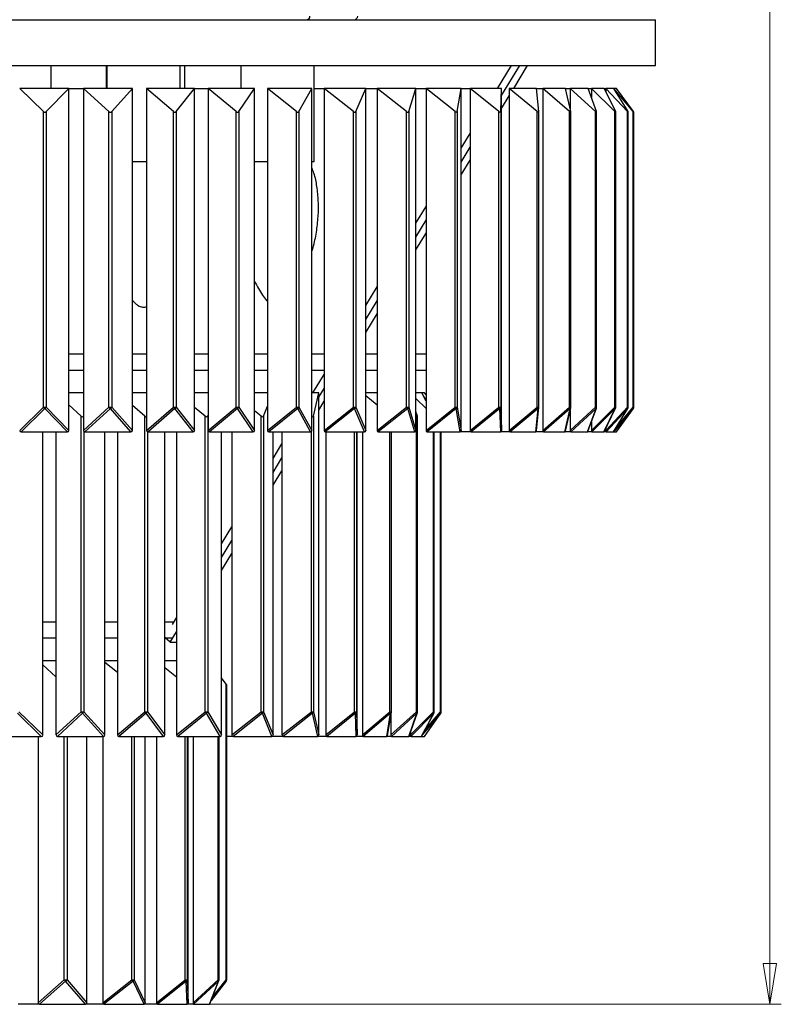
# Model space of a CAD drawing. Header units: millimetres. Extents: x 585 to 928, y 255 to 720.
# Tile 2 of 9: x 642 to 708, y 255 to 341. Entities that reach past the tile are written whole.
import ezdxf

# ---------------------------------------------------------------- set-up
doc = ezdxf.new("R2010")
doc.units = ezdxf.units.MM
doc.styles.add('SLDTEXTSTYLE0', font='TXT', dxfattribs={"width": 0.75})
doc.dimstyles.new('SLDDIMSTYLE0', dxfattribs={"dimtxt": 3.5, "dimasz": 3.556, "dimexe": 0, "dimexo": 0.0625, "dimgap": 0.875, "dimtad": 1, "dimdec": 0, "dimlfac": 5, "dimrnd": 1e-09, "dimzin": 12, "dimdsep": 46, "dimtxsty": 'SLDTEXTSTYLE0', "dimblk1": 'CLOSED', "dimblk2": 'CLOSED', "dimsah": 1, "dimcen": 0.09, "dimadec": 0, "dimazin": 3, "dimtfac": 1, "dimtdec": 0, "dimtofl": 0, "dimtmove": 0, "dimatfit": 3, "dimldrblk": 'CLOSED', "dimfxl": 0, "dimfrac": 2, "dimtolj": 1, "dimtzin": 12, "dimarcsym": 0})

# ---------------------------------------------------------------- blocks, each defined once
blk = doc.blocks.new('_Closed')
at = {"color": 0, "linetype": 'ByBlock', "lineweight": -2}
for p, q in [((-1, 0.166667), (0, 0)), ((-1, 0.166667), (-1, -0.166667)), ((0, 0), (-1, -0.166667)), ((0, 0), (-1, 0))]:
    blk.add_line(p, q, dxfattribs=at)
blk = doc.blocks.new('_D')
at = {"color": 7, "linetype": 'Continuous', "lineweight": 0}
for p, q in [((651.103, 538.229), (708.213, 538.229)), ((707.213, 538.229), (707.213, 255.209)), ((657.321, 255.209), (708.213, 255.209))]:
    blk.add_line(p, q, dxfattribs=at)
at = {"color": 7, "linetype": 'Continuous', "lineweight": 18, "xscale": 3.556, "yscale": 3.556}
for p, rotation in [((707.213, 538.229, 1.458), 90.0000000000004), ((707.213, 255.209, 1.458), 270.0000000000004)]:
    blk.add_blockref('_Closed', p, dxfattribs=dict(at, rotation=rotation))
at = {"color": 7, "linetype": 'Continuous', "lineweight": 18, "insert": (702.701, 385.126), "char_height": 3.5, "attachment_point": 1, "rotation": 90, "style": 'SLDTEXTSTYLE0'}
blk.add_mtext('1415', dxfattribs=at)

msp = doc.modelspace()

# ---------------------------------------------------------------- linework, layer by layer
at = {"color": 7, "linetype": 'Continuous', "lineweight": 25}
for p, q in [((585.213, 341.209), (697.213, 341.209)), ((697.213, 337.209), (697.213, 341.209)), ((585.213, 337.209), (697.213, 337.209)), ((644.434, 335.209), (644.434, 337.209)), ((649.25, 337.209), (649.25, 335.209)), ((649.313, 337.209), (649.313, 335.209)), ((655.713, 335.209), (655.713, 337.209)), ((656.112, 335.209), (656.112, 337.209)), ((661.012, 337.209), (661.012, 335.209)), ((667.412, 328.809), (667.412, 337.209)), ((683.425, 335.209), (684.637, 337.209)), ((683.787, 334.591), (685.374, 337.209)), ((684.845, 335.209), (686.058, 337.209)), ((645.99, 335.209), (641.692, 335.209)), ((643.76, 333.182), (641.692, 335.209)), ((644.006, 333.182), (645.99, 335.209)), ((645.99, 305.332), (645.99, 335.209)), ((645.99, 335.209), (647.27, 335.209)), ((651.532, 335.209), (647.27, 335.209)), ((649.489, 333.182), (647.27, 335.209)), ((647.27, 335.209), (647.27, 305.332)), ((649.733, 333.182), (651.532, 335.209)), ((651.532, 305.332), (651.532, 335.209)), ((656.957, 335.209), (652.78, 335.209)), ((655.125, 333.182), (652.78, 335.209)), ((652.78, 335.209), (652.78, 305.332)), ((655.364, 333.182), (656.957, 335.209)), ((656.957, 335.209), (658.159, 335.209)), ((656.957, 305.332), (656.957, 335.209)), ((662.204, 335.209), (658.159, 335.209)), ((660.602, 333.182), (658.159, 335.209)), ((658.159, 335.209), (658.159, 305.332)), ((660.834, 333.182), (662.204, 335.209)), ((662.204, 305.332), (662.204, 335.209)), ((667.212, 335.209), (663.345, 335.209)), ((665.86, 333.182), (663.345, 335.209)), ((663.345, 335.209), (663.345, 305.332)), ((666.082, 333.182), (667.212, 335.209)), ((667.212, 305.332), (667.212, 335.209)), ((667.412, 335.209), (668.281, 335.209)), ((671.926, 335.209), (668.281, 335.209)), ((670.839, 333.182), (668.281, 335.209)), ((668.281, 335.209), (668.281, 305.332)), ((671.048, 333.182), (671.926, 335.209)), ((671.926, 305.332), (671.926, 335.209)), ((671.926, 335.209), (672.91, 335.209)), ((676.292, 335.209), (672.91, 335.209)), ((675.482, 333.182), (672.91, 335.209)), ((672.91, 335.209), (672.91, 305.332)), ((675.676, 333.182), (676.292, 335.209)), ((676.292, 305.332), (676.292, 335.209)), ((676.292, 335.209), (677.18, 335.209)), ((680.261, 335.209), (677.18, 335.209)), ((679.737, 333.182), (677.18, 335.209)), ((677.18, 335.209), (677.18, 305.332)), ((679.914, 333.182), (680.261, 335.209)), ((680.261, 335.209), (681.043, 335.209)), ((680.261, 305.332), (680.261, 335.209)), ((683.787, 335.209), (681.043, 335.209)), ((683.555, 333.182), (681.043, 335.209)), ((681.043, 335.209), (681.043, 305.332)), ((683.713, 333.182), (683.787, 335.209)), ((683.787, 305.332), (683.787, 335.209)), ((683.787, 333.463), (684.454, 334.563)), ((686.831, 335.209), (684.454, 335.209)), ((686.894, 333.182), (684.454, 335.209)), ((684.454, 335.209), (684.454, 305.332)), ((687.03, 333.182), (686.831, 335.209)), ((686.831, 335.209), (687.375, 335.209)), ((689.358, 335.209), (687.375, 335.209)), ((689.715, 333.182), (687.375, 335.209)), ((687.375, 335.209), (687.375, 305.332)), ((689.358, 335.209), (689.773, 335.209)), ((689.829, 333.182), (689.358, 335.209)), ((691.339, 335.209), (689.773, 335.209)), ((691.986, 333.182), (689.773, 335.209)), ((689.773, 335.209), (689.773, 333.419)), ((692.076, 333.182), (691.339, 335.209)), ((691.339, 335.209), (691.622, 335.209)), ((692.753, 335.209), (691.622, 335.209)), ((693.683, 333.182), (691.622, 335.209)), ((691.622, 335.209), (691.622, 334.432)), ((692.753, 335.209), (692.898, 335.209)), ((693.747, 333.182), (692.753, 335.209)), ((693.582, 335.209), (692.898, 335.209)), ((694.784, 333.182), (692.898, 335.209)), ((692.898, 335.209), (692.898, 334.912)), ((693.582, 335.209), (693.59, 335.209)), ((694.823, 333.182), (693.582, 335.209)), ((693.819, 335.209), (693.59, 335.209)), ((695.279, 333.182), (693.59, 335.209)), ((693.59, 335.209), (693.59, 335.197)), ((695.292, 333.182), (693.819, 335.209)), ((643.76, 307.359), (643.76, 333.182)), ((644.006, 333.182), (644.006, 307.359)), ((649.489, 307.359), (649.489, 333.182)), ((649.733, 333.182), (649.733, 307.359)), ((655.125, 307.359), (655.125, 333.182)), ((655.364, 333.182), (655.364, 307.359)), ((660.602, 307.359), (660.602, 333.182)), ((660.834, 333.182), (660.834, 307.359)), ((665.86, 307.359), (665.86, 333.182)), ((666.082, 333.182), (666.082, 307.359)), ((670.839, 307.359), (670.839, 333.182)), ((671.048, 333.182), (671.048, 307.359)), ((675.482, 307.359), (675.482, 333.182)), ((675.676, 333.182), (675.676, 307.359)), ((679.737, 307.359), (679.737, 333.182)), ((679.914, 333.182), (679.914, 307.359)), ((683.555, 307.359), (683.555, 333.182)), ((683.713, 333.182), (683.713, 307.359)), ((686.894, 307.359), (686.894, 333.182)), ((687.031, 307.359), (687.031, 333.17)), ((689.715, 307.359), (689.715, 333.182)), ((689.832, 307.359), (689.832, 333.156)), ((691.986, 307.359), (691.986, 333.182)), ((692.084, 307.359), (692.084, 333.145)), ((693.683, 307.359), (693.683, 333.182)), ((693.763, 307.359), (693.763, 333.136)), ((694.784, 307.359), (694.784, 333.182)), ((694.848, 307.359), (694.848, 333.131)), ((695.279, 307.359), (695.279, 333.182)), ((695.328, 307.359), (695.328, 333.128)), ((680.261, 329.989), (681.043, 331.279)), ((680.261, 328.774), (681.043, 330.064)), ((651.532, 328.809), (652.78, 328.809)), ((662.204, 328.809), (663.345, 328.809)), ((667.212, 328.809), (667.412, 328.809)), ((680.261, 327.646), (681.043, 328.935)), ((676.292, 323.442), (677.18, 324.906)), ((676.292, 322.227), (677.18, 323.691)), ((676.292, 321.098), (677.18, 322.563)), ((671.926, 316.239), (672.91, 317.862)), ((671.926, 315.024), (672.91, 316.647)), ((671.926, 313.895), (672.91, 315.519)), ((645.99, 312.009), (647.27, 312.009)), ((651.532, 312.009), (652.78, 312.009)), ((656.957, 312.009), (658.159, 312.009)), ((662.204, 312.009), (663.345, 312.009)), ((667.212, 312.009), (668.281, 312.009)), ((671.926, 312.009), (672.91, 312.009)), ((676.292, 312.009), (677.18, 312.009)), ((645.99, 310.609), (647.27, 310.609)), ((651.532, 310.609), (652.78, 310.609)), ((656.957, 310.609), (658.159, 310.609)), ((662.204, 310.609), (663.345, 310.609)), ((667.212, 310.609), (668.281, 310.609)), ((671.926, 310.609), (672.91, 310.609)), ((676.292, 310.609), (677.18, 310.609)), ((667.301, 308.609), (668.281, 310.225)), ((667.813, 308.237), (668.281, 309.01)), ((647.27, 308.609), (645.99, 308.609)), ((652.78, 308.609), (651.532, 308.609)), ((658.159, 308.609), (656.957, 308.609)), ((663.345, 308.609), (662.204, 308.609)), ((667.813, 308.609), (667.212, 308.609)), ((667.353, 306.582), (667.813, 308.609)), ((667.813, 278.732), (667.813, 308.609)), ((667.813, 307.109), (668.281, 307.882)), ((672.91, 308.609), (671.926, 308.609)), ((672.91, 307.527), (671.926, 308.359)), ((676.804, 308.609), (676.292, 308.609)), ((677.18, 307.237), (676.292, 308.135)), ((677.054, 308.609), (676.804, 308.609)), ((677.18, 307.903), (676.804, 308.609)), ((677.18, 308.076), (676.936, 308.361)), ((677.18, 308.428), (677.054, 308.609)), ((641.692, 305.332), (643.76, 307.359)), ((643.883, 307.235), (641.815, 305.209)), ((643.76, 307.359), (644.006, 307.359)), ((645.867, 305.209), (643.883, 307.235)), ((644.006, 307.359), (645.99, 305.332)), ((647.058, 306.582), (645.99, 307.568)), ((647.27, 305.332), (649.489, 307.359)), ((649.611, 307.235), (647.392, 305.209)), ((649.489, 307.359), (649.733, 307.359)), ((651.41, 305.209), (649.611, 307.235)), ((649.733, 307.359), (651.532, 305.332)), ((652.608, 306.582), (651.532, 307.5)), ((652.78, 305.332), (655.125, 307.359)), ((655.244, 307.235), (652.9, 305.209)), ((655.125, 307.359), (655.364, 307.359)), ((656.837, 305.209), (655.244, 307.235)), ((655.364, 307.359), (656.957, 305.332)), ((657.891, 306.582), (656.957, 307.34)), ((658.159, 305.332), (660.602, 307.359)), ((660.718, 307.235), (658.274, 305.209)), ((660.602, 307.359), (660.834, 307.359)), ((662.088, 305.209), (660.718, 307.235)), ((660.834, 307.359), (662.204, 305.332)), ((662.783, 306.582), (662.204, 307.04)), ((662.989, 306.582), (663.345, 307.44)), ((663.345, 305.332), (665.86, 307.359)), ((665.971, 307.235), (663.456, 305.209)), ((665.86, 307.359), (666.082, 307.359)), ((667.101, 305.209), (665.971, 307.235)), ((666.082, 307.359), (667.212, 305.332)), ((668.281, 305.332), (670.839, 307.359)), ((670.944, 307.235), (668.385, 305.209)), ((670.839, 307.359), (671.048, 307.359)), ((671.822, 305.209), (670.944, 307.235)), ((671.048, 307.359), (671.926, 305.332)), ((672.91, 305.332), (675.482, 307.359)), ((675.579, 307.235), (673.007, 305.209)), ((675.482, 307.359), (675.676, 307.359)), ((676.196, 305.209), (675.579, 307.235)), ((675.676, 307.359), (676.292, 305.332)), ((677.18, 305.332), (679.737, 307.359)), ((679.825, 307.235), (677.268, 305.209)), ((679.737, 307.359), (679.914, 307.359)), ((680.173, 305.209), (679.825, 307.235)), ((679.914, 307.359), (680.261, 305.332)), ((681.043, 305.332), (683.555, 307.359)), ((683.634, 307.235), (681.121, 305.209)), ((683.555, 307.359), (683.713, 307.359)), ((683.709, 305.209), (683.634, 307.235)), ((683.713, 307.359), (683.787, 305.332)), ((684.454, 305.332), (686.894, 307.359)), ((686.962, 307.235), (684.522, 305.209)), ((686.763, 305.209), (686.962, 307.235)), ((686.83, 305.302), (687.03, 307.339)), ((687.375, 305.332), (689.715, 307.359)), ((689.772, 307.235), (687.432, 305.209)), ((689.301, 305.209), (689.772, 307.235)), ((689.352, 305.267), (689.827, 307.313)), ((689.773, 305.332), (691.986, 307.359)), ((689.773, 307.084), (689.773, 305.332)), ((692.031, 307.235), (689.818, 305.209)), ((691.295, 305.209), (692.031, 307.235)), ((691.328, 305.241), (692.072, 307.29)), ((691.622, 305.332), (693.683, 307.359)), ((693.715, 307.235), (691.654, 305.209)), ((692.72, 305.209), (693.715, 307.235)), ((692.738, 305.224), (693.742, 307.27)), ((692.898, 305.332), (694.784, 307.359)), ((694.804, 307.235), (692.918, 305.209)), ((693.563, 305.209), (694.804, 307.235)), ((693.569, 305.213), (694.819, 307.254)), ((695.285, 307.235), (693.596, 305.209)), ((693.812, 305.209), (695.285, 307.235)), ((693.813, 305.209), (695.29, 307.241)), ((647.058, 280.759), (647.058, 306.582)), ((652.608, 280.759), (652.608, 306.582)), ((657.891, 280.759), (657.891, 306.582)), ((658.116, 306.582), (658.159, 306.654)), ((658.116, 306.582), (658.116, 280.759)), ((662.783, 280.759), (662.783, 306.582)), ((662.989, 306.582), (662.989, 280.759)), ((667.353, 306.582), (667.353, 280.759)), ((676.432, 306.582), (676.292, 306.979)), ((676.34, 306.582), (676.292, 306.625)), ((676.34, 280.759), (676.34, 306.582)), ((676.44, 280.759), (676.44, 306.546)), ((691.622, 306.05), (691.622, 305.332)), ((692.898, 305.55), (692.898, 305.332)), ((641.815, 305.209), (645.867, 305.209)), ((643.703, 278.732), (643.703, 305.209)), ((644.863, 305.209), (644.863, 278.732)), ((647.392, 305.209), (651.41, 305.209)), ((649.135, 278.732), (649.135, 305.209)), ((650.234, 305.209), (650.234, 278.732)), ((652.9, 305.209), (656.837, 305.209)), ((654.38, 278.732), (654.38, 305.209)), ((655.394, 305.209), (655.394, 278.732)), ((658.274, 305.209), (662.088, 305.209)), ((659.317, 278.732), (659.317, 305.209)), ((660.221, 305.209), (660.221, 278.732)), ((663.456, 305.209), (667.101, 305.209)), ((663.83, 278.732), (663.83, 305.209)), ((664.602, 305.209), (664.602, 278.732)), ((668.385, 305.209), (671.822, 305.209)), ((668.436, 305.209), (668.436, 278.732)), ((671.172, 278.732), (671.172, 305.209)), ((671.631, 305.209), (671.631, 278.732)), ((673.007, 305.209), (676.196, 305.209)), ((674.155, 280.759), (674.155, 305.209)), ((677.268, 305.209), (680.173, 305.209)), ((677.903, 280.759), (677.903, 305.209)), ((678.511, 280.759), (678.511, 305.209)), ((681.121, 305.209), (680.173, 305.209)), ((681.121, 305.209), (683.709, 305.209)), ((684.522, 305.209), (683.709, 305.209)), ((684.522, 305.209), (686.763, 305.209)), ((687.432, 305.209), (686.763, 305.209)), ((687.432, 305.209), (689.301, 305.209)), ((689.818, 305.209), (689.301, 305.209)), ((689.818, 305.209), (691.295, 305.209)), ((691.654, 305.209), (691.295, 305.209)), ((691.654, 305.209), (692.72, 305.209)), ((692.918, 305.209), (692.72, 305.209)), ((692.918, 305.209), (693.563, 305.209)), ((693.596, 305.209), (693.563, 305.209)), ((693.596, 305.209), (693.812, 305.209)), ((663.83, 302.882), (664.602, 304.156)), ((663.83, 301.667), (664.602, 302.941)), ((663.83, 300.538), (664.602, 301.812)), ((659.317, 295.437), (660.221, 296.927)), ((659.317, 294.222), (660.221, 295.712)), ((659.317, 293.093), (660.221, 294.584)), ((655.035, 288.372), (655.394, 288.963)), ((643.703, 288.609), (644.863, 288.609)), ((649.135, 288.609), (650.234, 288.609)), ((654.38, 288.609), (655.178, 288.609)), ((654.843, 286.839), (655.394, 287.748)), ((643.703, 287.209), (644.863, 287.209)), ((649.135, 287.209), (650.234, 287.209)), ((654.38, 287.209), (655.026, 287.209)), ((654.843, 286.839), (654.384, 287.209)), ((654.843, 286.839), (655.394, 286.825)), ((644.863, 285.209), (643.703, 285.209)), ((644.863, 283.825), (643.703, 284.86)), ((650.234, 285.209), (649.135, 285.209)), ((650.234, 284.179), (649.135, 285.054)), ((655.394, 285.209), (654.38, 285.209)), ((655.394, 283.793), (654.38, 284.609)), ((659.731, 283.182), (659.317, 283.711)), ((659.731, 257.359), (659.731, 283.182)), ((659.731, 283.182), (659.773, 283.127)), ((659.773, 257.359), (659.773, 283.127)), ((643.58, 278.609), (641.494, 280.635)), ((641.617, 280.759), (643.703, 278.732)), ((644.863, 278.732), (647.058, 280.759)), ((647.18, 280.635), (644.985, 278.609)), ((647.058, 280.759), (647.303, 280.759)), ((649.012, 278.609), (647.18, 280.635)), ((647.303, 280.759), (649.135, 278.732)), ((650.234, 278.732), (652.608, 280.759)), ((652.727, 280.635), (650.353, 278.609)), ((652.608, 280.759), (652.845, 280.759)), ((654.262, 278.609), (652.727, 280.635)), ((652.845, 280.759), (654.38, 278.732)), ((655.394, 278.732), (657.891, 280.759)), ((658.003, 280.635), (655.506, 278.609)), ((657.891, 280.759), (658.116, 280.759)), ((659.205, 278.609), (658.003, 280.635)), ((658.116, 280.759), (659.317, 278.732)), ((660.221, 278.732), (662.783, 280.759)), ((662.886, 280.635), (660.324, 278.609)), ((662.783, 280.759), (662.989, 280.759)), ((663.727, 278.609), (662.886, 280.635)), ((662.989, 280.759), (663.83, 278.732)), ((664.602, 278.732), (667.169, 280.759)), ((667.261, 280.635), (664.694, 278.609)), ((667.169, 280.759), (667.353, 280.759)), ((667.721, 278.609), (667.261, 280.635)), ((667.353, 280.759), (667.813, 278.732)), ((668.436, 278.732), (670.947, 280.759)), ((671.025, 280.635), (668.514, 278.609)), ((670.947, 280.759), (671.104, 280.759)), ((671.093, 278.609), (671.025, 280.635)), ((671.104, 280.759), (671.172, 278.732)), ((671.631, 278.732), (674.028, 280.759)), ((674.091, 280.635), (671.694, 278.609)), ((673.766, 278.609), (674.091, 280.635)), ((673.825, 278.684), (674.153, 280.727)), ((674.113, 278.732), (676.34, 280.759)), ((674.113, 280.481), (674.113, 278.732)), ((676.386, 280.635), (674.159, 278.609)), ((675.675, 278.609), (676.386, 280.635)), ((675.71, 278.643), (676.428, 280.692)), ((675.825, 278.732), (677.828, 280.759)), ((677.856, 280.635), (675.853, 278.609)), ((676.776, 278.609), (677.856, 280.635)), ((676.79, 278.619), (677.879, 280.665)), ((678.468, 280.635), (676.866, 278.763)), ((677.044, 278.609), (678.468, 280.635)), ((677.046, 278.61), (678.475, 280.644)), ((675.825, 278.971), (675.825, 278.732)), ((639.529, 278.609), (643.58, 278.609)), ((643.312, 278.609), (643.312, 255.332)), ((644.985, 278.609), (649.012, 278.609)), ((647.547, 255.332), (647.547, 278.609)), ((648.94, 278.609), (648.94, 255.332)), ((650.353, 278.609), (654.262, 278.609)), ((652.664, 255.332), (652.664, 278.609)), ((653.636, 278.609), (653.636, 255.332)), ((655.506, 278.609), (659.205, 278.609)), ((656.4, 255.332), (656.4, 278.609)), ((656.834, 278.609), (656.834, 255.332)), ((659.109, 257.359), (659.109, 278.609)), ((660.324, 278.609), (659.773, 278.609)), ((660.324, 278.609), (663.727, 278.609)), ((664.694, 278.609), (663.727, 278.609)), ((664.694, 278.609), (667.721, 278.609)), ((668.514, 278.609), (667.721, 278.609)), ((668.514, 278.609), (671.093, 278.609)), ((671.694, 278.609), (671.093, 278.609)), ((671.694, 278.609), (673.766, 278.609)), ((674.159, 278.609), (673.766, 278.609)), ((674.159, 278.609), (675.675, 278.609)), ((675.853, 278.609), (675.675, 278.609)), ((675.853, 278.609), (676.776, 278.609)), ((676.776, 278.609), (677.044, 278.609)), ((643.312, 255.332), (645.583, 257.359)), ((645.705, 257.235), (643.434, 255.209)), ((645.583, 257.359), (645.826, 257.359)), ((647.426, 255.209), (645.705, 257.235)), ((645.826, 257.359), (647.547, 255.332)), ((648.94, 255.332), (651.487, 257.359)), ((651.594, 257.235), (649.047, 255.209)), ((651.487, 257.359), (651.701, 257.359)), ((652.558, 255.209), (651.594, 257.235)), ((651.701, 257.359), (652.664, 255.332)), ((653.636, 255.332), (656.152, 257.359)), ((656.231, 257.235), (653.715, 255.209)), ((656.152, 257.359), (656.31, 257.359)), ((656.321, 255.209), (656.231, 257.235)), ((656.31, 257.359), (656.4, 255.332)), ((656.834, 255.332), (659.015, 257.359)), ((659.057, 257.235), (656.876, 255.209)), ((658.262, 255.209), (659.057, 257.235)), ((658.292, 255.236), (659.095, 257.286)), ((659.731, 257.235), (658.415, 255.552)), ((643.434, 255.209), (641.545, 255.209)), ((643.434, 255.209), (647.426, 255.209)), ((649.047, 255.209), (647.426, 255.209)), ((649.047, 255.209), (652.558, 255.209)), ((653.715, 255.209), (652.558, 255.209)), ((653.715, 255.209), (656.321, 255.209)), ((656.876, 255.209), (656.321, 255.209)), ((656.876, 255.209), (658.262, 255.209))]:
    msp.add_line(p, q, dxfattribs=at)
at = {"color": 8, "linetype": 'Continuous', "lineweight": 25}
for p, q in [((686.894, 307.359), (687.031, 307.359)), ((689.715, 307.359), (689.832, 307.359)), ((691.986, 307.359), (692.084, 307.359)), ((693.683, 307.359), (693.763, 307.359)), ((693.786, 305.567), (695.279, 307.359)), ((694.784, 307.359), (694.848, 307.359)), ((695.279, 307.359), (695.328, 307.359)), ((695.285, 307.235), (695.29, 307.241)), ((647.303, 305.241), (647.303, 280.759)), ((652.845, 305.218), (652.845, 280.759)), ((667.169, 280.759), (667.169, 305.228)), ((670.947, 280.759), (670.947, 305.209)), ((671.104, 305.209), (671.104, 280.759)), ((674.028, 280.759), (674.028, 305.209)), ((677.828, 280.759), (677.828, 305.209)), ((678.459, 280.759), (678.459, 305.209)), ((674.028, 280.759), (674.155, 280.759)), ((676.34, 280.759), (676.44, 280.759)), ((677.056, 279.119), (678.459, 280.759)), ((677.828, 280.759), (677.903, 280.759)), ((678.459, 280.759), (678.511, 280.759)), ((678.468, 280.635), (678.475, 280.644)), ((645.583, 257.359), (645.583, 278.609)), ((645.826, 278.609), (645.826, 257.359)), ((651.487, 257.359), (651.487, 278.609)), ((651.701, 278.609), (651.701, 257.359)), ((656.152, 257.359), (656.152, 278.609)), ((656.31, 278.609), (656.31, 257.359)), ((659.015, 257.359), (659.015, 278.609)), ((658.512, 255.799), (659.731, 257.359)), ((659.015, 257.359), (659.109, 257.359)), ((659.731, 257.359), (659.773, 257.359))]:
    msp.add_line(p, q, dxfattribs=at)
at = {"color": 8, "linetype": 'Continuous', "lineweight": 25, "flags": 128}
msp.add_lwpolyline([(694.804, 307.235), (694.814, 307.247), (694.819, 307.254)], dxfattribs=at)
at = {"color": 7, "linetype": 'Continuous', "lineweight": 25}
for centre, radius, start, end in [((666.743, 341.508), 0.3, 274.59185, 3.9524), ((670.893, 341.529), 0.32, 270, 0), ((644.104, 307.579), 0.409, 212.69065, 237.28904), ((643.681, 307.56), 0.382, 301.85412, 328.16619), ((649.88, 307.624), 0.473, 214.1755, 235.31534), ((649.441, 307.527), 0.338, 300.37644, 330.13271), ((655.583, 307.684), 0.562, 215.38674, 232.9527), ((655.098, 307.497), 0.3, 299.1915, 332.46906), ((661.17, 307.776), 0.705, 216.36189, 230.13775), ((660.592, 307.47), 0.267, 298.28562, 335.21473), ((666.645, 307.953), 0.984, 217.13872, 226.79214), ((665.861, 307.446), 0.238, 297.66114, 338.408), ((672.283, 308.476), 1.826, 217.75528, 222.82291), ((670.846, 307.424), 0.212, 297.33918, 342.08263), ((618.145, 262.16), 73.01, 38.12541, 38.24834), ((675.492, 307.404), 0.189, 297.36384, 346.26241), ((678.618, 306.463), 1.433, 32.59142, 38.6485), ((679.746, 307.385), 0.169, 297.80704, 350.95304), ((683.048, 306.948), 0.653, 26.12618, 38.96945), ((683.561, 307.369), 0.152, 298.77315, 356.13122), ((686.588, 307.109), 0.395, 18.67808, 39.18956), ((686.831, 307.359), 0.2, 354.38835, 0), ((689.505, 307.187), 0.271, 10.28075, 39.2274), ((689.632, 307.359), 0.2, 346.9285, 0), ((691.829, 307.232), 0.202, 1.09713, 38.92213), ((691.884, 307.359), 0.2, 340.02486, 0), ((693.556, 307.259), 0.161, 351.44111, 38.04008), ((693.563, 307.359), 0.2, 333.86481, 0), ((694.675, 307.278), 0.136, 341.74961, 36.32629), ((694.648, 307.359), 0.2, 328.5219, 0), ((695.178, 307.291), 0.121, 332.502, 33.59107), ((695.128, 307.359), 0.2, 323.98449, 0), ((647.44, 281.016), 0.46, 213.9424, 235.67832), ((647.005, 280.932), 0.345, 300.60741, 329.77188), ((653.09, 281.105), 0.593, 215.66998, 232.24485), ((652.586, 280.89), 0.291, 298.92127, 333.16389), ((658.592, 281.286), 0.877, 216.92964, 227.83149), ((657.888, 280.853), 0.246, 297.81394, 337.42493), ((664.456, 282.058), 2.118, 217.83432, 222.18356), ((662.79, 280.821), 0.209, 297.31976, 342.66237), ((665.199, 279.192), 2.517, 34.99417, 38.49242), ((667.179, 280.793), 0.177, 297.56656, 348.94684), ((670.447, 280.354), 0.644, 25.95629, 38.97621), ((670.952, 280.768), 0.152, 298.80434, 356.26316), ((673.774, 280.551), 0.328, 14.89821, 39.23755), ((673.955, 280.759), 0.2, 350.87896, 0), ((676.179, 280.628), 0.207, 2.02007, 38.97314), ((676.24, 280.759), 0.2, 340.66774, 0), ((677.709, 280.667), 0.151, 348.1116, 37.5602), ((677.703, 280.759), 0.2, 331.94771, 0), ((678.356, 280.689), 0.124, 334.4708, 34.28403), ((678.311, 280.759), 0.2, 324.91411, 0), ((645.997, 257.645), 0.503, 214.67699, 234.44591), ((645.544, 257.515), 0.322, 299.88193, 330.99517), ((652.599, 258.214), 1.403, 217.56524, 224.22155), ((651.493, 257.431), 0.22, 297.41069, 340.80252), ((655.627, 256.934), 0.675, 26.51097, 38.95385), ((656.158, 257.37), 0.153, 298.70355, 355.83164), ((658.866, 257.239), 0.191, 358.9783, 38.78515), ((658.909, 257.359), 0.2, 338.58746, 0), ((659.573, 257.359), 0.2, 322, 0), ((659.631, 257.297), 0.117, 328.18121, 31.81879)]:
    msp.add_arc(centre, radius, start, end, dxfattribs=at)
at = {"color": 8, "linetype": 'Continuous', "lineweight": 25}
for centre, radius, start, end in [((686.891, 307.356), 0.14, 300.65665, 352.99627), ((689.699, 307.345), 0.131, 303.53605, 346.0468), ((691.96, 307.332), 0.12, 306.45843, 339.69449), ((693.645, 307.319), 0.109, 310.0366, 333.69932), ((674.02, 280.75), 0.135, 301.75645, 349.95801), ((676.314, 280.733), 0.121, 306.15596, 340.29232), ((677.788, 280.714), 0.104, 311.33345, 331.86358), ((658.985, 257.329), 0.118, 307.29517, 338.22167)]:
    msp.add_arc(centre, radius, start, end, dxfattribs=at)
at = {"color": 7, "linetype": 'Continuous', "lineweight": 25}
for centre, major_axis, ratio, start_param, end_param in [((643.879, 333.383), (-0.014, 0.256), 0.780145, 2.436862, 3.763312), ((649.59, 333.383), (-0.063, 0.252), 0.754837, 2.292153, 3.618603), ((655.207, 333.383), (-0.098, 0.246), 0.706579, 2.203023, 3.529473), ((660.665, 333.383), (-0.123, 0.243), 0.648034, 2.161467, 3.487918), ((665.902, 333.383), (-0.141, 0.242), 0.586251, 2.150096, 3.476546), ((670.86, 333.383), (-0.154, 0.243), 0.524357, 2.156989, 3.483439), ((675.482, 333.383), (-0.165, 0.244), 0.463612, 2.175219, 3.501669), ((679.715, 333.383), (-0.173, 0.246), 0.404444, 2.200772, 3.527222), ((683.513, 333.383), (-0.181, 0.248), 0.346906, 2.231231, 3.557682), ((686.831, 333.383), (-0.186, 0.25), 0.290882, 2.265071, 3.591522), ((689.632, 333.383), (-0.191, 0.252), 0.236176, 2.301281, 3.627731), ((691.884, 333.383), (-0.195, 0.254), 0.18256, 2.339158, 3.665609), ((693.563, 333.383), (-0.197, 0.255), 0.129794, 2.378189, 3.704639), ((694.648, 333.383), (-0.199, 0.256), 0.077634, 2.417975, 3.744426), ((695.128, 333.383), (-0.2, 0.256), 0.025838, 2.45819, 3.784641), ((647.162, 306.783), (-0.055, 0.253), 0.761197, 2.313215, 3.431475), ((652.685, 306.783), (-0.106, 0.245), 0.691492, 2.187985, 3.077797), ((657.939, 306.783), (-0.136, 0.242), 0.604436, 2.151118, 3.477568), ((662.8, 306.783), (-0.156, 0.243), 0.51538, 2.159069, 3.485519), ((667.156, 306.783), (-0.17, 0.245), 0.428777, 2.409011, 3.515919), ((676.24, 306.783), (-0.194, 0.253), 0.187749, 2.335405, 3.661855), ((642.017, 305.533), (0.292, 0.292), 0.483566, 2.690955, 3.591783), ((645.666, 305.533), (-0.292, 0.292), 0.483566, 2.691402, 3.592231), ((647.592, 305.533), (0.289, 0.293), 0.483535, 2.68557, 3.586398), ((651.21, 305.533), (-0.289, 0.293), 0.483535, 2.696787, 3.597615), ((653.096, 305.533), (0.282, 0.295), 0.483239, 2.672897, 3.573725), ((656.642, 305.533), (-0.282, 0.295), 0.483239, 2.70946, 3.610288), ((658.464, 305.533), (0.27, 0.298), 0.482116, 2.65272, 3.553548), ((661.898, 305.533), (-0.27, 0.298), 0.482116, 2.729637, 3.630466), ((663.637, 305.533), (0.254, 0.301), 0.479228, 2.62484, 3.525668), ((666.92, 305.533), (-0.254, 0.301), 0.479228, 2.757517, 3.658346), ((668.556, 305.533), (0.234, 0.305), 0.473213, 2.589292, 3.49012), ((671.651, 305.533), (-0.234, 0.305), 0.473213, 2.793065, 3.693893), ((673.166, 305.533), (0.212, 0.31), 0.46229, 2.546651, 3.44748), ((676.037, 305.533), (-0.212, 0.31), 0.46229, 2.835706, 3.736534), ((677.413, 305.533), (0.186, 0.314), 0.444383, 2.49836, 3.399188), ((680.028, 305.533), (-0.186, 0.314), 0.444383, 2.883997, 3.784826), ((681.25, 305.533), (0.159, 0.318), 0.417413, 2.44689, 3.347718), ((683.58, 305.533), (-0.159, 0.318), 0.417413, 2.935467, 3.836296), ((684.634, 305.533), (0.132, 0.321), 0.379748, 2.395546, 3.296374), ((686.651, 305.533), (-0.132, 0.321), 0.379748, 2.986811, 3.88764), ((687.525, 305.533), (0.105, 0.323), 0.330639, 2.34787, 3.248698), ((689.892, 305.533), (0.079, 0.324), 0.270457, 2.306942, 3.207771), ((691.707, 305.533), (0.055, 0.325), 0.200644, 2.274947, 3.175775), ((692.95, 305.533), (0.033, 0.325), 0.123457, 2.253149, 3.153977), ((689.208, 305.533), (-0.105, 0.323), 0.330639, 3.034487, 3.643231), ((691.221, 305.533), (-0.079, 0.324), 0.270457, 3.075415, 3.526282), ((692.667, 305.533), (-0.055, 0.325), 0.200644, 3.107411, 3.412864), ((693.531, 305.533), (-0.033, 0.325), 0.123457, 3.129208, 3.302792), ((693.607, 305.533), (0.011, 0.325), 0.041672, 2.639308, 3.142972), ((643.379, 278.933), (-0.292, 0.293), 0.483566, 2.691642, 3.59247), ((645.186, 278.933), (0.29, 0.293), 0.483549, 2.687001, 3.587829), ((648.812, 278.933), (-0.29, 0.293), 0.483549, 2.695356, 3.596185), ((650.547, 278.933), (0.279, 0.296), 0.483051, 2.66823, 3.569058), ((654.067, 278.933), (-0.279, 0.296), 0.483051, 2.714127, 3.614955), ((655.69, 278.933), (0.259, 0.3), 0.480328, 2.633802, 3.534631), ((659.021, 278.933), (-0.259, 0.3), 0.480328, 2.748555, 3.649383), ((660.493, 278.933), (0.231, 0.306), 0.471968, 2.583471, 3.4843), ((663.557, 278.933), (-0.231, 0.306), 0.471968, 2.798886, 3.699714), ((664.845, 278.933), (0.197, 0.312), 0.452793, 2.518933, 3.419762), ((667.57, 278.933), (-0.197, 0.312), 0.452793, 2.863424, 3.764252), ((668.642, 278.933), (0.159, 0.318), 0.416626, 2.445621, 3.34645), ((670.965, 278.933), (-0.159, 0.318), 0.416626, 2.936736, 3.837564), ((671.797, 278.933), (0.119, 0.322), 0.358417, 2.372791, 3.27362), ((673.662, 278.933), (-0.119, 0.322), 0.358417, 3.009566, 3.707174), ((674.235, 278.933), (0.082, 0.324), 0.276783, 2.31057, 3.211398), ((675.599, 278.933), (-0.082, 0.324), 0.276783, 3.071787, 3.537542), ((675.899, 278.933), (0.047, 0.325), 0.174985, 2.266316, 3.167144), ((676.73, 278.933), (-0.047, 0.325), 0.174985, 3.116041, 3.374939), ((643.632, 255.533), (0.287, 0.294), 0.483475, 2.681518, 3.582347), ((647.227, 255.533), (-0.287, 0.294), 0.483475, 2.700839, 3.601667), ((649.222, 255.533), (0.241, 0.304), 0.475667, 2.601973, 3.502801), ((652.383, 255.533), (-0.241, 0.304), 0.475667, 2.780384, 3.681213), ((653.845, 255.533), (0.161, 0.318), 0.41918, 2.449779, 3.350607), ((656.191, 255.533), (-0.161, 0.318), 0.41918, 2.932578, 3.833407), ((656.945, 255.533), (0.074, 0.324), 0.255707, 2.299003, 3.199831), ((658.193, 255.533), (-0.074, 0.324), 0.255707, 3.083354, 3.500763)]:
    msp.add_ellipse(centre, major_axis=major_axis, ratio=ratio, start_param=start_param, end_param=end_param, dxfattribs=at)
for points, knots in [([(667.212, 320.947), (667.25, 321.065), (667.425, 321.62), (667.621, 322.644), (667.782, 323.999), (667.801, 325.34), (667.674, 326.61), (667.49, 327.596), (667.276, 328.118), (667.212, 328.274)], [0, 0, 0, 0, 0.049913, 0.234383, 0.418199, 0.599276, 0.773058, 0.931999, 1, 1, 1, 1]), ([(662.204, 318.372), (662.311, 318.152), (662.518, 317.726), (662.88, 317.171), (663.147, 316.789), (663.314, 316.623), (663.345, 316.592)], [0, 0, 0, 0, 0.345075, 0.668318, 0.93688, 1, 1, 1, 1]), ([(651.532, 316.714), (651.539, 316.705), (651.635, 316.58), (651.824, 316.395), (652.083, 316.197), (652.314, 316.111), (652.513, 316.112), (652.669, 316.105), (652.754, 316.138), (652.78, 316.149)], [0, 0, 0, 0, 0.022968, 0.322902, 0.53697, 0.686888, 0.814798, 0.942708, 1, 1, 1, 1]), ([(652.712, 316.125), (652.716, 316.124), (652.738, 316.116), (652.761, 316.117), (652.78, 316.118)], [0, 0, 0, 0, 0.183586, 1, 1, 1, 1])]:
    msp.add_open_spline(points, degree=3, knots=knots, dxfattribs=at)

# ---------------------------------------------------------------- dimensions: what is measured, and where the dimension line sits
at = {"color": 7, "linetype": 'Continuous', "lineweight": 18}
dim = msp.add_linear_dim(base=(707.213, 255.209), p1=(650.103, 538.229), p2=(656.321, 255.209), angle=90, dimstyle='SLDDIMSTYLE0', dxfattribs=at)
dim.commit()
dim.dimension.update_dxf_attribs({"geometry": '_D', "text_midpoint": (707.213, 390.298), "dimtype": 160})

doc.saveas('drawing.dxf')
